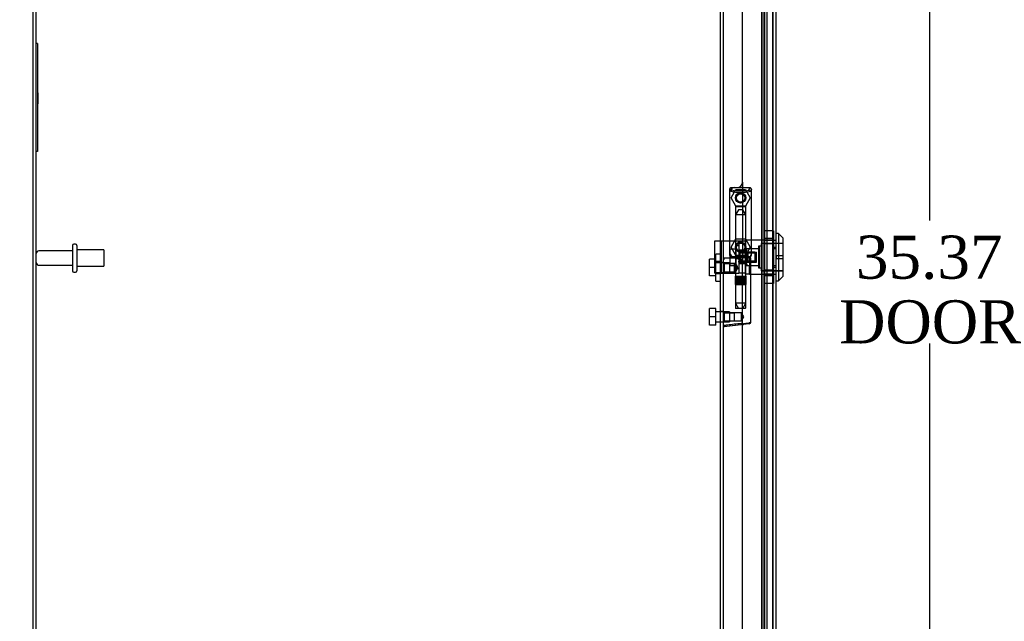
# Model space of a CAD drawing. Header units: inches. Extents: x 1 to 240, y -1 to 159.
# Tile 8 of 20: x 13 to 36, y 68 to 82. Entities that reach past the tile are written whole.
import ezdxf
from ezdxf.enums import TextEntityAlignment as Align
from ezdxf.lldxf.tags import DXFTag

# ---------------------------------------------------------------- set-up
doc = ezdxf.new("R2010")
doc.units = ezdxf.units.IN
doc.header["$MEASUREMENT"] = 0
for name, color, linetype in [('COM70220', 7, 'Continuous'), ('COM70701-2', 7, 'Continuous'), ('COM70705-9', 7, 'Continuous'), ('Default', 7, 'Continuous'), ('HNG86659-1', 7, 'Continuous'), ('HNG86659-2', 7, 'Continuous'), ('LOK10031', 7, 'Continuous'), ('LOK10031_CAM', 7, 'Continuous'), ('LOK10031_INSERT', 7, 'Continuous'), ('LOK10031_NUT', 7, 'Continuous'), ('LOK10031_SC', 7, 'Continuous'), ('QLB20254', 7, 'Continuous'), ('SCS86661', 7, 'Continuous'), ('STD26089', 7, 'Continuous'), ('WAM30017', 7, 'Continuous')]:
    doc.layers.add(name, color=color, linetype=linetype)
doc.styles.add('SEACAD_Times_New_Roman', font='times.ttf')
tags = doc.linetypes.add('HIDDEN2', pattern=[0.1875, 0.125, -0.0625]).pattern_tags.tags
tags[6:7] = [DXFTag(74, 4), DXFTag(75, 0), DXFTag(340, '0'), DXFTag(46, 0.0), DXFTag(50, 0.0), DXFTag(44, 0.0), DXFTag(45, 0.0)]
tags[4:5] = [DXFTag(74, 4), DXFTag(75, 0), DXFTag(340, '0'), DXFTag(46, 0.0), DXFTag(50, 0.0), DXFTag(44, 0.0), DXFTag(45, 0.0)]
doc.dimstyles.new('HAMMOND_(STH_-_240x160)', dxfattribs={"dimtxt": 1, "dimasz": 1.25, "dimexe": 0.5, "dimexo": 0.5, "dimgap": 0.25, "dimtad": 0, "dimtih": 1, "dimtoh": 1, "dimzin": 0, "dimdsep": 46, "dimtxsty": 'SEACAD_Times_New_Roman', "dimblk1": '_SE_FILLED', "dimblk2": '_SE_FILLED', "dimsah": 1, "dimcen": 0.5, "dimadec": 0, "dimazin": 0, "dimtfac": 0.8, "dimtofl": 0, "dimtmove": 0, "dimatfit": 3, "dimfxl": 1, "dimtolj": 1, "dimtzin": 0, "dimarcsym": 0})

# ---------------------------------------------------------------- blocks, each defined once
blk = doc.blocks.new('SE1')
at = {"layer": 'COM70220', "color": 7, "linetype": 'HIDDEN2'}
for p, q in [((30.04, 93.462), (30.04, 60.343)), ((30.286, 93.462), (30.286, 60.343)), ((30.288, 93.462), (30.288, 60.343)), ((30.289, 93.462), (30.289, 60.343))]:
    blk.add_line(p, q, dxfattribs=at)
at = {"layer": 'COM70701-2', "color": 7, "linetype": 'Continuous'}
for p, q in [((13.152, 58.952), (13.152, 102.249)), ((29.152, 58.988), (29.152, 94.769))]:
    blk.add_line(p, q, dxfattribs=at)
at = {"layer": 'COM70701-2', "color": 7, "linetype": 'HIDDEN2'}
for p, q in [((13.224, 58.952), (13.224, 102.249)), ((30.037, 59.857), (30.037, 93.942)), ((30.107, 59.857), (30.107, 93.942)), ((30.093, 60.071), (30.093, 93.728)), ((30.165, 60.071), (30.165, 93.737)), ((29.08, 76.792), (29.08, 89.372)), ((29.152, 76.78), (29.08, 76.78)), ((29.08, 76.54), (29.152, 76.54)), ((29.08, 62.806), (29.08, 76.527)), ((29.152, 75.638), (29.08, 75.638)), ((29.08, 75.398), (29.152, 75.398))]:
    blk.add_line(p, q, dxfattribs=at)
at = {"layer": 'COM70705-9', "color": 7, "linetype": 'HIDDEN2'}
for p, q in [((30.29, 94.175), (30.29, 59.63)), ((29.589, 78.638), (29.589, 76.774)), ((30.29, 77.298), (30.292, 77.298)), ((30.29, 77.101), (30.362, 77.101)), ((29.464, 76.899), (29.415, 76.899)), ((29.589, 75.336), (29.589, 76.774)), ((30.29, 76.704), (30.362, 76.704)), ((30.29, 76.507), (30.292, 76.507))]:
    blk.add_line(p, q, dxfattribs=at)
at = {"layer": 'COM70705-9', "color": 7, "linetype": 'Continuous'}
for p, q in [((30.362, 94.175), (30.362, 59.63)), ((29.589, 78.638), (29.589, 89.323)), ((29.415, 78.513), (29.464, 78.513)), ((29.29, 78.388), (29.29, 77.024)), ((29.589, 64.646), (29.589, 75.336))]:
    blk.add_line(p, q, dxfattribs=at)
at = {"layer": 'COM70705-9', "color": 7, "linetype": 'HIDDEN2'}
for centre in [(29.546, 78.277), (29.546, 77.135)]:
    blk.add_circle(centre, 0.12, dxfattribs=at)
for centre, start, end in [((29.415, 78.388), 105.6185, 175.4638), ((29.415, 77.024), 184.5362, 270), ((29.464, 76.774), 0, 90)]:
    blk.add_arc(centre, 0.125, start, end, dxfattribs=at)
at = {"layer": 'COM70705-9', "color": 7, "linetype": 'Continuous'}
for centre, start, end in [((29.415, 78.388), 90, 105.6185), ((29.464, 78.638), 270, 0), ((29.415, 78.388), 175.4638, 180), ((29.415, 77.024), 180, 184.5362)]:
    blk.add_arc(centre, 0.125, start, end, dxfattribs=at)
at = {"layer": 'HNG86659-1', "color": 7, "linetype": 'Continuous'}
for p, q in [((29.762, 78.508), (29.327, 78.508)), ((29.352, 78.453), (29.33, 78.508)), ((29.352, 78.451), (29.33, 78.508)), ((29.739, 78.451), (29.762, 78.508)), ((29.74, 78.453), (29.762, 78.508)), ((29.29, 78.47), (29.29, 76.955)), ((29.29, 78.469), (29.31, 78.42)), ((29.352, 78.451), (29.352, 78.453)), ((29.739, 78.451), (29.74, 78.453)), ((29.801, 78.469), (29.782, 78.42)), ((29.801, 76.955), (29.801, 78.47)), ((29.309, 76.95), (29.309, 76.915)), ((29.782, 76.915), (29.782, 76.95)), ((29.425, 76.876), (29.164, 76.876)), ((29.762, 76.895), (29.329, 76.895)), ((29.329, 76.895), (29.762, 76.895)), ((29.782, 75.395), (29.782, 76.876)), ((29.622, 75.34), (29.163, 75.283)), ((29.606, 75.338), (29.165, 75.283)), ((29.747, 75.356), (29.606, 75.338)), ((29.622, 75.34), (29.606, 75.338))]:
    blk.add_line(p, q, dxfattribs=at)
at = {"layer": 'HNG86659-1', "color": 7, "linetype": 'HIDDEN2'}
for p, q in [((29.426, 78.065), (29.426, 76.907)), ((29.437, 78.077), (29.654, 78.077)), ((29.666, 76.907), (29.666, 78.065)), ((29.33, 76.915), (29.343, 76.915)), ((29.343, 76.915), (29.749, 76.915)), ((29.426, 76.907), (29.414, 76.895)), ((29.426, 76.907), (29.666, 76.907)), ((29.678, 76.895), (29.666, 76.907)), ((29.749, 76.915), (29.762, 76.915)), ((29.173, 76.756), (29.152, 76.777)), ((29.173, 76.562), (29.173, 76.756)), ((29.406, 76.756), (29.173, 76.756)), ((29.173, 76.756), (29.406, 76.756)), ((29.426, 76.756), (29.406, 76.756)), ((29.406, 76.562), (29.406, 76.756)), ((29.414, 76.895), (29.426, 76.884)), ((29.666, 76.884), (29.426, 76.884)), ((29.426, 76.884), (29.426, 76.755)), ((29.666, 76.884), (29.678, 76.895)), ((29.666, 75.726), (29.666, 76.884)), ((29.152, 76.541), (29.173, 76.562)), ((29.173, 76.562), (29.406, 76.562)), ((29.173, 76.562), (29.406, 76.562)), ((29.406, 76.562), (29.426, 76.562)), ((29.426, 76.563), (29.426, 75.726)), ((29.173, 75.614), (29.152, 75.636)), ((29.173, 75.421), (29.173, 75.614)), ((29.406, 75.614), (29.173, 75.614)), ((29.173, 75.614), (29.406, 75.614)), ((29.565, 75.614), (29.406, 75.614)), ((29.406, 75.421), (29.406, 75.614)), ((29.654, 75.714), (29.437, 75.714)), ((29.565, 75.421), (29.565, 75.614)), ((29.621, 75.518), (29.565, 75.614)), ((29.152, 75.399), (29.173, 75.421)), ((29.173, 75.421), (29.406, 75.421)), ((29.173, 75.421), (29.406, 75.421)), ((29.406, 75.421), (29.565, 75.421)), ((29.565, 75.421), (29.621, 75.518))]:
    blk.add_line(p, q, dxfattribs=at)
for centre, radius in [((29.546, 78.273), 0.118), ((29.546, 78.273), 0.0968), ((29.546, 78.273), 0.0968), ((29.546, 77.132), 0.118), ((29.546, 77.132), 0.0968), ((29.546, 77.132), 0.0968)]:
    blk.add_circle(centre, radius, dxfattribs=at)
at = {"layer": 'HNG86659-1', "color": 7, "linetype": 'Continuous'}
for centre, radius, start, end in [((29.329, 78.469), 0.0392, 106.467, 168.78), ((29.329, 78.459), 0.0491, 88.6161, 102.0318), ((29.763, 78.459), 0.0491, 77.9682, 91.3839), ((29.762, 78.469), 0.0392, 11.22, 73.533), ((29.334, 78.47), 0.0432, 170.3107, 181.0665), ((29.335, 78.414), 0.0255, 130.6693, 167.2932), ((29.566, 79.235), 0.839, 252.8076, 268.6088), ((29.524, 79.242), 0.846, 271.4593, 287.1243), ((29.757, 78.414), 0.0255, 12.7068, 49.3307), ((29.758, 78.47), 0.0432, 358.9335, 9.6893), ((29.329, 76.953), 0.039, 178.4395, 188.4336), ((29.33, 76.955), 0.0395, 190.0421, 238.9435), ((29.343, 76.949), 0.0339, 170.6189, 178.4811), ((29.329, 76.915), 0.0197, 180, 270), ((29.762, 76.915), 0.0197, 270, 360), ((29.748, 76.949), 0.0339, 1.4039, 9.3839), ((29.762, 76.955), 0.0395, 301.1698, 349.9579), ((29.762, 76.953), 0.039, 351.5664, 1.5605), ((29.164, 76.864), 0.0118, 91.6274, 180), ((30.363, 77.496), 1.368, 208.4945, 208.8184), ((29.164, 76.864), 0.0118, 90.0008, 91.6266), ((29.329, 76.876), 0.0197, 90, 180), ((29.762, 76.876), 0.0197, 0, 90), ((29.815, 75.273), 0.656, 176.4098, 179.0269), ((29.197, 75.299), 0.0401, 145.0143, 158.1633), ((29.743, 75.395), 0.0394, 277.125, 0.0158), ((29.164, 75.295), 0.0118, 180, 245.0772), ((29.164, 75.295), 0.0118, 245.0769, 265.6132), ((29.164, 75.295), 0.0118, 265.5954, 277.125)]:
    blk.add_arc(centre, radius, start, end, dxfattribs=at)
at = {"layer": 'HNG86659-1', "color": 7, "linetype": 'HIDDEN2'}
for centre, radius, start, end in [((29.743, 78.568), 0.429, 188.1861, 189.6334), ((29.348, 78.568), 0.429, 350.3666, 351.8139), ((29.229, 77.773), 0.706, 84.0828, 84.9944), ((29.862, 77.773), 0.706, 95.0055, 95.9173), ((29.437, 78.065), 0.0118, 90, 180), ((29.654, 78.065), 0.0118, 0, 90), ((29.229, 77.656), 0.711, 274.9929, 275.9146), ((29.343, 76.949), 0.0339, 178.4811, 269.1433), ((29.33, 76.955), 0.0395, 238.9435, 269.2685), ((29.33, 76.957), 0.0417, 269.1335, 269.9996), ((29.748, 76.949), 0.0339, 270.8539, 1.4039), ((29.762, 76.955), 0.0395, 270.7316, 301.1698), ((29.762, 76.957), 0.0417, 270.0004, 270.8665), ((29.862, 77.656), 0.711, 264.0853, 265.0072), ((29.437, 75.726), 0.0118, 180, 270), ((29.654, 75.726), 0.0118, 270, 0)]:
    blk.add_arc(centre, radius, start, end, dxfattribs=at)
at = {"layer": 'HNG86659-1', "color": 7, "linetype": 'Continuous'}
for centre, major_axis, ratio, start_param, end_param in [((29.33, 78.496), (0, -0.0118), 0.049276, 3.017238, 3.218468), ((29.762, 78.496), (0, -0.0118), 0.049276, 3.064718, 3.265947), ((29.546, 78.46), (0.203, 0), 0.124034, 3.595546, 5.904577)]:
    blk.add_ellipse(centre, major_axis=major_axis, ratio=ratio, start_param=start_param, end_param=end_param, dxfattribs=at)
for points, knots in [([(29.318, 78.433), (29.32, 78.437), (29.323, 78.44), (29.328, 78.445), (29.332, 78.447), (29.337, 78.449), (29.339, 78.45), (29.343, 78.451), (29.345, 78.451), (29.348, 78.451), (29.349, 78.451), (29.351, 78.451), (29.352, 78.451), (29.352, 78.451)], [0, 0, 0, 0, 0.25, 0.25, 0.5, 0.5, 0.625, 0.625, 0.75, 0.75, 0.875, 0.875, 1, 1, 1, 1]), ([(29.773, 78.433), (29.771, 78.437), (29.769, 78.44), (29.763, 78.445), (29.76, 78.447), (29.754, 78.449), (29.752, 78.45), (29.749, 78.451), (29.747, 78.451), (29.744, 78.451), (29.742, 78.451), (29.74, 78.451), (29.74, 78.451), (29.739, 78.451)], [0, 0, 0, 0, 0.25, 0.25, 0.5, 0.5, 0.625, 0.625, 0.75, 0.75, 0.875, 0.875, 1, 1, 1, 1]), ([(29.152, 76.842), (29.152, 76.842), (29.153, 76.843), (29.156, 76.843), (29.158, 76.843), (29.161, 76.843)], [0, 0, 0, 0, 0.5, 0.5, 1, 1, 1, 1]), ([(29.163, 76.876), (29.163, 76.876), (29.163, 76.876), (29.163, 76.876), (29.163, 76.876), (29.163, 76.875), (29.162, 76.875), (29.162, 76.875), (29.162, 76.874), (29.161, 76.872), (29.161, 76.869), (29.161, 76.861), (29.161, 76.852), (29.161, 76.843)], [0, 0, 0, 0, 0.03125, 0.03125, 0.0625, 0.0625, 0.125, 0.125, 0.25, 0.25, 0.5, 0.5, 1, 1, 1, 1]), ([(29.425, 76.876), (29.435, 76.876), (29.446, 76.874), (29.468, 76.869), (29.479, 76.866), (29.501, 76.858), (29.513, 76.854), (29.529, 76.848), (29.535, 76.845), (29.546, 76.841), (29.552, 76.839), (29.557, 76.836)], [0, 0, 0, 0, 0.25, 0.25, 0.5, 0.5, 0.75, 0.75, 0.875, 0.875, 1, 1, 1, 1]), ([(29.152, 75.315), (29.152, 75.315), (29.153, 75.314), (29.156, 75.314), (29.158, 75.314), (29.16, 75.314)], [0, 0, 0, 0, 0.5, 0.5, 1, 1, 1, 1]), ([(29.164, 75.322), (29.19, 75.325), (29.216, 75.328), (29.242, 75.332), (29.347, 75.345), (29.452, 75.358), (29.557, 75.371)], [0, 0, 0, 0, 0.198595, 0.198595, 0.198595, 1, 1, 1, 1]), ([(29.557, 75.371), (29.558, 75.371), (29.558, 75.371), (29.56, 75.371), (29.56, 75.371), (29.562, 75.37), (29.563, 75.37), (29.566, 75.369), (29.568, 75.369), (29.575, 75.367), (29.579, 75.366), (29.592, 75.362), (29.6, 75.36), (29.609, 75.358)], [0, 0, 0, 0, 0.03125, 0.03125, 0.0625, 0.0625, 0.125, 0.125, 0.25, 0.25, 0.5, 0.5, 1, 1, 1, 1]), ([(29.609, 75.358), (29.621, 75.359), (29.633, 75.361), (29.656, 75.365), (29.667, 75.367), (29.699, 75.372), (29.718, 75.376), (29.741, 75.381), (29.748, 75.382), (29.76, 75.385), (29.765, 75.387), (29.774, 75.389), (29.777, 75.39), (29.78, 75.392), (29.781, 75.393), (29.782, 75.394), (29.782, 75.394), (29.782, 75.395)], [0, 0, 0, 0, 0.125, 0.125, 0.25, 0.25, 0.5, 0.5, 0.625, 0.625, 0.75, 0.75, 0.875, 0.875, 0.9375, 0.9375, 1, 1, 1, 1]), ([(29.609, 75.358), (29.609, 75.354), (29.609, 75.351), (29.609, 75.346), (29.609, 75.344), (29.61, 75.342), (29.61, 75.341), (29.611, 75.34), (29.611, 75.34), (29.614, 75.339), (29.615, 75.34), (29.619, 75.34), (29.621, 75.34), (29.622, 75.34)], [0, 0, 0, 0, 0.25, 0.25, 0.5, 0.5, 0.625, 0.625, 0.75, 0.75, 0.875, 0.875, 1, 1, 1, 1])]:
    blk.add_open_spline(points, degree=3, knots=knots, dxfattribs=at)
at = {"layer": 'HNG86659-1', "color": 7, "linetype": 'HIDDEN2'}
for points, knots in [([(29.475, 76.659), (29.475, 76.673), (29.47, 76.686), (29.46, 76.708), (29.453, 76.718), (29.436, 76.744), (29.426, 76.756), (29.426, 76.756), (29.426, 76.756), (29.426, 76.756)], [0, 0, 0, 0, 0.0625, 0.0625, 0.125, 0.125, 0.25, 0.25, 0.2503152, 0.2503152, 0.2503152, 0.2503152]), ([(29.426, 76.562), (29.426, 76.562), (29.436, 76.574), (29.453, 76.6), (29.46, 76.61), (29.47, 76.633), (29.475, 76.646), (29.475, 76.659)], [0.7505722, 0.7505722, 0.7505722, 0.7505722, 0.875, 0.875, 0.9375, 0.9375, 1, 1, 1, 1]), ([(29.475, 76.662), (29.475, 76.661), (29.475, 76.66), (29.475, 76.656), (29.474, 76.652), (29.474, 76.648)], [0.49628825, 0.49628825, 0.49628825, 0.49628825, 0.5, 0.5, 0.51768311, 0.51768311, 0.51768311, 0.51768311])]:
    blk.add_open_spline(points, degree=3, knots=knots, dxfattribs=at)
at = {"layer": 'HNG86659-2', "color": 7, "linetype": 'HIDDEN2'}
for p, q in [((29.496, 77.998), (29.428, 77.88)), ((29.664, 77.88), (29.428, 77.88)), ((29.428, 77.88), (29.428, 76.462)), ((29.595, 77.998), (29.496, 77.998)), ((29.664, 77.88), (29.595, 77.998)), ((29.664, 76.462), (29.664, 77.88)), ((29.423, 76.462), (29.424, 76.462)), ((29.423, 76.462), (29.423, 76.462)), ((29.423, 76.462), (29.423, 76.266)), ((29.423, 76.462), (29.423, 76.266)), ((29.424, 76.462), (29.435, 76.462)), ((29.424, 76.462), (29.424, 76.266)), ((29.427, 76.462), (29.427, 76.266)), ((29.428, 76.462), (29.428, 76.266)), ((29.431, 76.462), (29.431, 76.266)), ((29.433, 76.462), (29.433, 76.266)), ((29.435, 76.462), (29.443, 76.462)), ((29.435, 76.462), (29.435, 76.266)), ((29.443, 76.462), (29.467, 76.462)), ((29.443, 76.462), (29.443, 76.266)), ((29.443, 76.462), (29.443, 76.266)), ((29.449, 76.462), (29.449, 76.266)), ((29.458, 76.462), (29.458, 76.266)), ((29.46, 76.462), (29.46, 76.266)), ((29.467, 76.462), (29.476, 76.462)), ((29.467, 76.462), (29.467, 76.266)), ((29.476, 76.462), (29.48, 76.462)), ((29.476, 76.462), (29.476, 76.266)), ((29.48, 76.462), (29.513, 76.462)), ((29.48, 76.462), (29.48, 76.266)), ((29.489, 76.462), (29.489, 76.266)), ((29.498, 76.462), (29.498, 76.266)), ((29.503, 76.462), (29.503, 76.266)), ((29.513, 76.462), (29.521, 76.462)), ((29.513, 76.462), (29.513, 76.266)), ((29.521, 76.462), (29.528, 76.462)), ((29.521, 76.462), (29.521, 76.266)), ((29.528, 76.462), (29.564, 76.462)), ((29.528, 76.462), (29.528, 76.266)), ((29.538, 76.462), (29.538, 76.266)), ((29.546, 76.462), (29.546, 76.266)), ((29.554, 76.462), (29.554, 76.266)), ((29.564, 76.462), (29.57, 76.462)), ((29.564, 76.462), (29.564, 76.266)), ((29.57, 76.462), (29.578, 76.462)), ((29.57, 76.462), (29.57, 76.266)), ((29.578, 76.462), (29.611, 76.462)), ((29.578, 76.462), (29.578, 76.266)), ((29.589, 76.462), (29.589, 76.266)), ((29.594, 76.462), (29.594, 76.266)), ((29.603, 76.462), (29.603, 76.266)), ((29.611, 76.462), (29.615, 76.462)), ((29.611, 76.462), (29.611, 76.266)), ((29.615, 76.462), (29.624, 76.462)), ((29.615, 76.462), (29.615, 76.266)), ((29.624, 76.462), (29.648, 76.462)), ((29.624, 76.462), (29.624, 76.266)), ((29.632, 76.462), (29.632, 76.266)), ((29.634, 76.462), (29.634, 76.266)), ((29.642, 76.462), (29.642, 76.266)), ((29.648, 76.462), (29.656, 76.462)), ((29.648, 76.462), (29.648, 76.266)), ((29.648, 76.462), (29.648, 76.266)), ((29.656, 76.462), (29.667, 76.462)), ((29.656, 76.462), (29.656, 76.266)), ((29.658, 76.462), (29.658, 76.266)), ((29.66, 76.462), (29.66, 76.266)), ((29.663, 76.462), (29.663, 76.266)), ((29.665, 76.462), (29.665, 76.266)), ((29.667, 76.462), (29.669, 76.462)), ((29.667, 76.462), (29.667, 76.266)), ((29.669, 76.462), (29.669, 76.266)), ((29.669, 76.462), (29.669, 76.462)), ((29.669, 76.266), (29.669, 76.462)), ((29.423, 76.266), (29.423, 76.266)), ((29.423, 76.266), (29.424, 76.266)), ((29.424, 76.266), (29.435, 76.266)), ((29.428, 76.266), (29.428, 75.832)), ((29.435, 76.266), (29.443, 76.266)), ((29.443, 76.266), (29.467, 76.266)), ((29.467, 76.266), (29.476, 76.266)), ((29.476, 76.266), (29.48, 76.266)), ((29.48, 76.266), (29.513, 76.266)), ((29.513, 76.266), (29.521, 76.266)), ((29.521, 76.266), (29.528, 76.266)), ((29.528, 76.266), (29.564, 76.266)), ((29.564, 76.266), (29.57, 76.266)), ((29.57, 76.266), (29.578, 76.266)), ((29.578, 76.266), (29.611, 76.266)), ((29.611, 76.266), (29.615, 76.266)), ((29.615, 76.266), (29.624, 76.266)), ((29.624, 76.266), (29.648, 76.266)), ((29.648, 76.266), (29.656, 76.266)), ((29.656, 76.266), (29.667, 76.266)), ((29.664, 75.832), (29.664, 76.266)), ((29.667, 76.266), (29.669, 76.266)), ((29.669, 76.266), (29.669, 76.266)), ((29.664, 75.832), (29.428, 75.832)), ((29.428, 75.832), (29.496, 75.714)), ((29.595, 75.714), (29.664, 75.832))]:
    blk.add_line(p, q, dxfattribs=at)
at = {"layer": 'LOK10031', "color": 7, "linetype": 'Continuous'}
for p, q in [((30.422, 77.452), (30.362, 77.452)), ((30.422, 77.452), (30.422, 76.352)), ((30.522, 77.352), (30.422, 77.452)), ((30.522, 77.352), (30.522, 76.452)), ((30.422, 76.352), (30.522, 76.452)), ((30.362, 76.352), (30.422, 76.352))]:
    blk.add_line(p, q, dxfattribs=at)
at = {"layer": 'LOK10031', "color": 7, "linetype": 'HIDDEN2'}
for p, q in [((29.652, 77.295), (29.652, 76.51)), ((30.292, 77.295), (29.652, 77.295)), ((29.962, 77.152), (29.962, 76.652)), ((30.022, 77.152), (29.962, 77.152)), ((30.022, 77.217), (30.022, 76.587)), ((30.522, 77.217), (30.022, 77.217)), ((30.292, 77.298), (30.362, 77.298)), ((30.292, 77.133), (30.292, 77.298)), ((30.292, 77.133), (30.362, 77.133)), ((30.292, 76.671), (30.292, 77.133)), ((29.962, 77.096), (29.652, 77.096)), ((29.752, 76.902), (29.652, 76.902)), ((29.752, 76.902), (29.752, 76.709)), ((29.652, 76.709), (29.752, 76.709)), ((29.752, 76.51), (29.752, 76.709)), ((29.752, 76.709), (29.962, 76.709)), ((29.752, 76.51), (29.652, 76.51)), ((29.752, 76.51), (30.292, 76.51)), ((29.962, 76.652), (30.022, 76.652)), ((30.022, 76.587), (30.522, 76.587)), ((30.292, 76.671), (30.362, 76.671)), ((30.292, 76.507), (30.292, 76.671)), ((30.292, 76.507), (30.362, 76.507))]:
    blk.add_line(p, q, dxfattribs=at)
at = {"layer": 'LOK10031_CAM', "color": 7, "linetype": 'HIDDEN2'}
for p, q in [((28.952, 77.279), (29.14, 77.279)), ((28.952, 76.529), (28.952, 77.279)), ((29.102, 76.529), (29.102, 77.279)), ((29.14, 77.279), (29.408, 77.279)), ((29.408, 77.279), (29.502, 77.279)), ((29.502, 77.279), (29.652, 77.279)), ((29.502, 77.279), (29.502, 76.529)), ((29.652, 77.061), (29.502, 77.061)), ((29.682, 77.014), (29.652, 77.014)), ((29.712, 76.984), (29.712, 76.824)), ((29.652, 76.746), (29.502, 76.746)), ((29.682, 76.794), (29.652, 76.794)), ((28.952, 76.529), (29.14, 76.529)), ((29.14, 76.529), (29.408, 76.529)), ((29.408, 76.529), (29.502, 76.529)), ((29.652, 76.529), (29.502, 76.529))]:
    blk.add_line(p, q, dxfattribs=at)
for centre, start, end in [((29.682, 76.984), 0, 90), ((29.682, 76.824), 270, 0)]:
    blk.add_arc(centre, 0.03, start, end, dxfattribs=at)
at = {"layer": 'LOK10031_INSERT', "color": 7, "linetype": 'HIDDEN2'}
for p, q in [((29.977, 77.152), (29.977, 76.652)), ((30.037, 77.152), (29.977, 77.152)), ((30.037, 77.215), (30.037, 76.59)), ((30.522, 77.215), (30.037, 77.215)), ((29.537, 77.058), (29.537, 77.017)), ((29.537, 77.058), (29.687, 77.058)), ((29.537, 77.02), (29.912, 77.02)), ((29.687, 77.017), (29.537, 77.017)), ((29.537, 76.788), (29.537, 77.017)), ((29.912, 77.001), (29.537, 77.001)), ((29.687, 77.058), (29.687, 77.096)), ((29.977, 77.096), (29.687, 77.096)), ((29.687, 76.788), (29.687, 77.017)), ((29.912, 77.001), (29.912, 77.02)), ((29.912, 76.804), (29.912, 77.001)), ((30.372, 76.942), (30.372, 76.862)), ((30.372, 76.942), (30.522, 76.942)), ((29.537, 76.804), (29.912, 76.804)), ((29.537, 76.788), (29.537, 76.746)), ((29.537, 76.788), (29.687, 76.788)), ((29.537, 76.784), (29.912, 76.784)), ((29.687, 76.746), (29.652, 76.746)), ((29.687, 76.746), (29.687, 76.709)), ((29.687, 76.709), (29.977, 76.709)), ((29.912, 76.784), (29.912, 76.804)), ((30.522, 76.862), (30.372, 76.862)), ((29.977, 76.652), (30.037, 76.652)), ((30.037, 76.59), (30.522, 76.59))]:
    blk.add_line(p, q, dxfattribs=at)
at = {"layer": 'LOK10031_NUT', "color": 7, "linetype": 'HIDDEN2'}
for p, q in [((30.09, 77.514), (30.09, 77.208)), ((30.305, 77.514), (30.09, 77.514)), ((30.305, 77.514), (30.305, 77.208)), ((30.305, 77.335), (30.09, 77.335)), ((30.305, 77.286), (30.09, 77.286)), ((30.09, 77.208), (30.09, 76.596)), ((30.305, 77.208), (30.09, 77.208)), ((30.305, 77.208), (30.305, 76.596)), ((30.09, 76.596), (30.09, 76.29)), ((30.305, 76.596), (30.09, 76.596)), ((30.09, 76.518), (30.305, 76.518)), ((30.305, 76.469), (30.09, 76.469)), ((30.305, 76.596), (30.305, 76.29)), ((30.305, 76.29), (30.09, 76.29))]:
    blk.add_line(p, q, dxfattribs=at)
at = {"layer": 'LOK10031_SC', "color": 7, "linetype": 'HIDDEN2'}
for p, q in [((29.432, 77.165), (29.432, 76.64)), ((29.502, 77.165), (29.432, 77.165)), ((29.295, 77.095), (29.432, 77.095)), ((29.295, 77.095), (29.295, 76.902)), ((29.295, 76.902), (29.432, 76.902)), ((29.295, 76.902), (29.295, 76.71)), ((29.877, 77.02), (29.502, 77.02)), ((29.502, 77.02), (29.502, 76.996)), ((29.877, 76.996), (29.502, 76.996)), ((29.877, 77.02), (29.877, 76.784)), ((29.295, 76.71), (29.432, 76.71)), ((29.502, 76.784), (29.502, 76.808)), ((29.877, 76.808), (29.502, 76.808)), ((29.502, 76.784), (29.877, 76.784)), ((29.432, 76.64), (29.502, 76.64))]:
    blk.add_line(p, q, dxfattribs=at)
at = {"layer": 'QLB20254', "color": 7, "linetype": 'HIDDEN2'}
for p, q in [((13.254, 81.851), (13.224, 81.851)), ((13.254, 81.851), (13.254, 81.476)), ((13.254, 81.476), (13.254, 79.726)), ((13.265, 80.708), (13.253, 80.708)), ((13.265, 80.705), (13.253, 80.705)), ((13.265, 80.682), (13.253, 80.682)), ((13.265, 80.627), (13.253, 80.627)), ((13.265, 80.602), (13.253, 80.602)), ((13.264, 80.705), (13.254, 80.705)), ((13.264, 80.704), (13.254, 80.704)), ((13.264, 80.701), (13.254, 80.701)), ((13.264, 80.677), (13.254, 80.677)), ((13.264, 80.674), (13.254, 80.674)), ((13.264, 80.658), (13.254, 80.658)), ((13.264, 80.639), (13.254, 80.639)), ((13.264, 80.636), (13.254, 80.636)), ((13.264, 80.613), (13.254, 80.613)), ((13.264, 80.608), (13.254, 80.608)), ((13.264, 80.597), (13.254, 80.597)), ((13.264, 80.584), (13.254, 80.584)), ((13.264, 80.581), (13.254, 80.581)), ((13.264, 80.58), (13.254, 80.58)), ((13.264, 80.556), (13.254, 80.556)), ((13.264, 80.472), (13.264, 80.708)), ((13.253, 80.498), (13.265, 80.498)), ((13.253, 80.495), (13.265, 80.495)), ((13.253, 80.476), (13.254, 80.476)), ((13.253, 80.472), (13.265, 80.472)), ((13.264, 80.539), (13.254, 80.539)), ((13.264, 80.538), (13.254, 80.538)), ((13.264, 80.536), (13.254, 80.536)), ((13.264, 80.53), (13.254, 80.53)), ((13.264, 80.517), (13.254, 80.517)), ((13.264, 80.504), (13.254, 80.504)), ((13.264, 80.503), (13.254, 80.503)), ((13.264, 80.501), (13.254, 80.501)), ((13.264, 80.486), (13.254, 80.486)), ((13.264, 80.479), (13.254, 80.479)), ((13.264, 80.476), (13.254, 80.476)), ((13.264, 80.472), (13.254, 80.472)), ((13.264, 80.458), (13.254, 80.458)), ((13.264, 80.458), (13.264, 80.486)), ((13.264, 80.476), (13.265, 80.476)), ((13.254, 79.726), (13.254, 79.351)), ((13.254, 79.351), (13.224, 79.351))]:
    blk.add_line(p, q, dxfattribs=at)
at = {"layer": 'SCS86661', "color": 7, "linetype": 'HIDDEN2'}
for p, q in [((29.325, 78.277), (29.435, 78.468)), ((29.435, 78.085), (29.325, 78.277)), ((29.435, 78.468), (29.656, 78.468)), ((29.656, 78.468), (29.767, 78.277)), ((29.767, 78.277), (29.656, 78.085)), ((29.656, 78.085), (29.435, 78.085)), ((29.325, 77.135), (29.435, 77.326)), ((29.435, 76.943), (29.325, 77.135)), ((29.435, 77.326), (29.656, 77.326)), ((29.656, 77.326), (29.767, 77.135)), ((29.767, 77.135), (29.656, 76.943)), ((29.656, 76.943), (29.435, 76.943)), ((28.825, 76.66), (28.825, 76.851)), ((28.975, 76.851), (28.825, 76.851)), ((29.29, 76.773), (28.975, 76.773)), ((29.29, 76.773), (29.29, 76.547)), ((28.825, 76.468), (28.825, 76.66)), ((28.975, 76.66), (28.825, 76.66)), ((28.975, 76.468), (28.825, 76.468)), ((28.975, 76.547), (29.29, 76.547)), ((28.825, 75.518), (28.825, 75.709)), ((28.975, 75.709), (28.825, 75.709)), ((28.975, 75.518), (28.975, 75.709)), ((29.29, 75.631), (28.975, 75.631)), ((29.29, 75.631), (29.29, 75.405)), ((28.825, 75.326), (28.825, 75.518)), ((28.975, 75.518), (28.825, 75.518)), ((28.975, 75.326), (28.825, 75.326)), ((28.975, 75.326), (28.975, 75.518)), ((28.975, 75.405), (29.29, 75.405))]:
    blk.add_line(p, q, dxfattribs=at)
for centre in [(29.546, 78.277), (29.546, 77.135)]:
    blk.add_circle(centre, 0.113, dxfattribs=at)
at = {"layer": 'STD26089', "color": 7, "linetype": 'HIDDEN2'}
for p, q in [((14.061, 77.175), (14.061, 76.585)), ((14.131, 77.205), (14.091, 77.205)), ((14.161, 77.175), (14.161, 76.585)), ((14.061, 77.046), (13.284, 77.046)), ((14.786, 77.068), (14.161, 77.068)), ((14.786, 77.068), (14.786, 76.693)), ((13.284, 76.714), (14.061, 76.714)), ((14.161, 76.693), (14.786, 76.693)), ((14.091, 76.555), (14.131, 76.555))]:
    blk.add_line(p, q, dxfattribs=at)
for centre, radius, start, end in [((14.091, 77.175), 0.03, 90, 180), ((14.131, 77.175), 0.03, 0, 90), ((13.284, 76.986), 0.06, 90, 180), ((13.284, 76.774), 0.06, 180, 270), ((14.091, 76.585), 0.03, 180, 270), ((14.131, 76.585), 0.03, 270, 0)]:
    blk.add_arc(centre, radius, start, end, dxfattribs=at)
at = {"layer": 'WAM30017', "color": 7, "linetype": 'HIDDEN2'}
for p, q in [((28.975, 76.347), (28.975, 76.972)), ((29.08, 76.972), (28.975, 76.972)), ((29.08, 76.797), (28.975, 76.797)), ((29.08, 76.527), (29.08, 76.792)), ((28.975, 76.522), (29.08, 76.522)), ((28.975, 76.347), (29.08, 76.347))]:
    blk.add_line(p, q, dxfattribs=at)
blk = doc.blocks.new('DMBLK689')
at = {"layer": 'Default', "linetype": 'Continuous', "transparency": 16777216}
for points in [[(9.584, 101.086), (10.001, 101.086), (9.793, 102.336)], [(9.584, 60.13), (9.793, 58.88), (10.001, 60.13)]]:
    blk.add_hatch(color=7, dxfattribs=at).paths.add_polyline_path(points)
at = {"layer": 'Default', "color": 7, "linetype": 'Continuous', "transparency": 16777216}
for p, q in [((12.652, 102.336), (9.293, 102.336)), ((9.793, 102.336), (9.793, 81.458)), ((9.793, 80.108), (9.793, 58.88)), ((12.724, 58.88), (9.293, 58.88))]:
    blk.add_line(p, q, dxfattribs=at)
at = {"layer": 'Default', "color": 7, "linetype": 'Continuous', "transparency": 16777216, "style": 'SEACAD_Times_New_Roman'}
blk.add_text('43.46', height=1, dxfattribs=at).set_placement((8.087, 81.108), align=Align.TOP_LEFT)
blk = doc.blocks.new('_SE_FILLED')
at = {"color": 0}
blk.add_line((0, 0), (-1, 0), dxfattribs=at)
blk.add_solid([(0, 0), (-1, -0.1665), (-1, 0.1665), (0, 0)], dxfattribs=at)
blk = doc.blocks.new('DMBLK692')
at = {"layer": 'Default', "linetype": 'Continuous', "transparency": 16777216}
for points in [[(17.719, 98.731), (18.195, 99.905), (17.364, 98.949)], [(14.442, 97.087), (13.224, 96.738), (14.49, 96.673)]]:
    blk.add_hatch(color=7, dxfattribs=at).paths.add_polyline_path(points)
at = {"layer": 'Default', "color": 7, "linetype": 'Continuous', "transparency": 16777216}
for start, end in [(316.4943, 335), (270, 290.8449)]:
    blk.add_arc((13.224, 102.223), 5.485, start, end, dxfattribs=at)
at = {"layer": 'Default', "color": 7, "linetype": 'Continuous', "transparency": 16777216, "style": 'SEACAD_Times_New_Roman'}
blk.add_text('65°', height=1, dxfattribs=at).set_placement((15.117, 98.097), align=Align.TOP_LEFT)
blk = doc.blocks.new('DMBLK696')
at = {"layer": 'Default', "linetype": 'Continuous', "transparency": 16777216}
for points in [[(34.134, 93.34), (33.925, 94.59), (33.717, 93.34)], [(34.134, 60.465), (33.717, 60.465), (33.925, 59.215)]]:
    blk.add_hatch(color=7, dxfattribs=at).paths.add_polyline_path(points)
at = {"layer": 'Default', "color": 7, "linetype": 'Continuous', "transparency": 16777216}
for p, q in [((30.12, 94.59), (34.425, 94.59)), ((33.925, 94.59), (33.925, 77.752)), ((33.925, 74.902), (33.925, 59.215)), ((30.12, 59.215), (34.425, 59.215))]:
    blk.add_line(p, q, dxfattribs=at)
at = {"layer": 'Default', "color": 7, "linetype": 'Continuous', "transparency": 16777216, "style": 'SEACAD_Times_New_Roman'}
for s, p in [('35.37', (32.219, 77.402)), ('DOOR', (31.828, 75.902))]:
    blk.add_text(s, height=1, dxfattribs=at).set_placement(p, align=Align.TOP_LEFT)

msp = doc.modelspace()

# ---------------------------------------------------------------- block references
at = {"layer": 'Default'}
msp.add_blockref('SE1', (0, 0), dxfattribs=at)

# ---------------------------------------------------------------- dimensions: what is measured, and where the dimension line sits
at = {"layer": 'Default', "color": 7, "linetype": 'Continuous'}
for base, p1, p2, angle, text, picture, middle in [((9.793, 102.336), (13.152, 102.336), (13.224, 58.88), 270.0949, '\\A1;<>', 'DMBLK689', (9.793, 80.608)), ((33.9254, 94.5896), (29.6199, 94.5896), (29.6199, 59.2147), 270, '\\A1;<>\\PDOOR', 'DMBLK696', (33.9254, 76.9022))]:
    dim = msp.add_linear_dim(base=base, p1=p1, p2=p2, angle=angle, text=text, dimstyle='HAMMOND_(STH_-_240x160)', dxfattribs=at)
    dim.commit()
    dim.dimension.update_dxf_attribs({"geometry": picture, "text_midpoint": middle, "dimtype": 161})
dim = msp.add_angular_dim_2l(base=(16.171, 97.597), line1=((13.224, 102.223), (29.044, 94.846)), line2=((13.224, 102.223), (13.224, 58.952)), text='\\A1;<>', dimstyle='HAMMOND_(STH_-_240x160)', dxfattribs=at)
dim.commit()
dim.dimension.update_dxf_attribs({"geometry": 'DMBLK692', "text_midpoint": (16.171, 97.597), "dimtype": 162})

doc.saveas('drawing.dxf')
